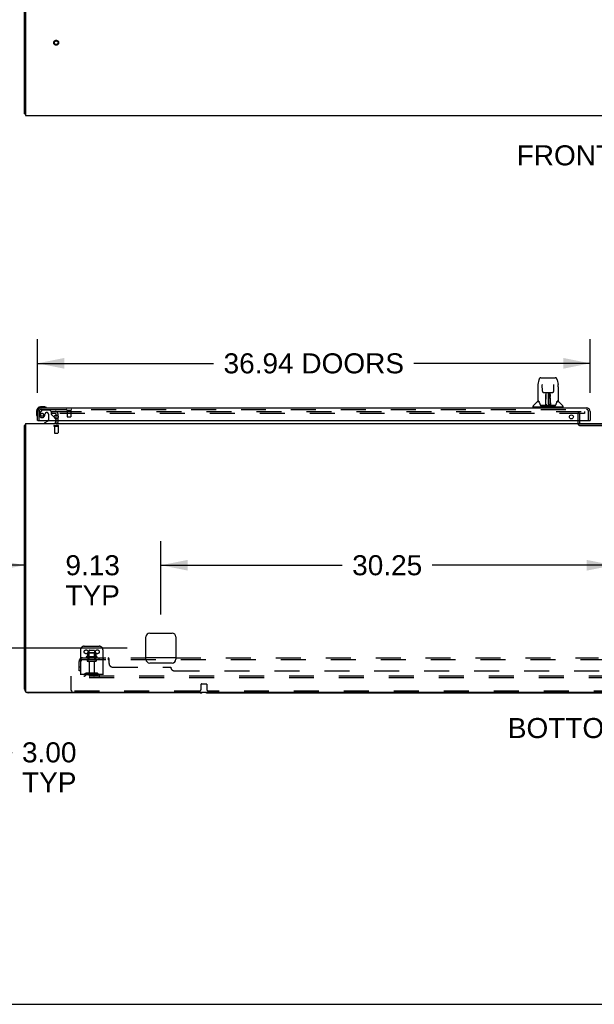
# Model space of a CAD drawing. Header units: inches. Extents: x 0 to 304, y 0 to 196.
# Tile 2 of 98: x 52 to 90, y 0 to 66. Entities that reach past the tile are written whole.
import ezdxf

# ---------------------------------------------------------------- set-up
doc = ezdxf.new("R2010")
doc.units = ezdxf.units.IN
doc.header["$LTSCALE"] = 16.696429
doc.header["$MEASUREMENT"] = 0
doc.linetypes.add('HIDDEN', pattern=[0.2, 0.1, -0.1])
doc.layers.get('0').update_dxf_attribs({"linetype": 'CONTINUOUS'})
for name, color, linetype in [('DEFAULT_2', 8, 'HIDDEN'), ('DIMENSIONS', 7, 'CONTINUOUS'), ('DOOR_2_ASSEMBLY', 7, 'CONTINUOUS'), ('SUBPANELS', 7, 'CONTINUOUS')]:
    doc.layers.add(name, color=color, linetype=linetype)
doc.styles.get("Standard").update_dxf_attribs({"font": 'arial.ttf'})
doc.dimstyles.new('DIMSTYLE_1', dxfattribs={"dimtxt": 1.339286, "dimasz": 1.785714, "dimexe": 0.09, "dimexo": 0.07, "dimgap": 0.0375, "dimtad": 0, "dimtih": 1, "dimtoh": 1, "dimzin": 4, "dimdsep": 46, "dimtxsty": 'Standard', "dimblk": '_FILLED', "dimblk1": '_FILLED', "dimblk2": '_FILLED', "dimcen": 0.09, "dimadec": 3, "dimazin": 1, "dimtfac": 1, "dimtdec": 3, "dimtofl": 0, "dimtmove": 0, "dimatfit": 3, "dimldrblk": '_FILLED', "dimfxl": 0, "dimtolj": 1, "dimtzin": 4, "dimarcsym": 0})

# ---------------------------------------------------------------- blocks, each defined once
blk = doc.blocks.new('_FILLED')
at = {"color": 0, "linetype": 'ByBlock'}
blk.add_solid([(0, 0), (-1, 0.2), (-1, -0.2)], dxfattribs=at)
blk = doc.blocks.new('*D4')
at = {"layer": 'DIMENSIONS', "color": 2, "linetype": 'Continuous'}
for p, q in [((53.077, 40.875), (53.077, 44.452)), ((90.015, 40.875), (90.015, 44.452)), ((53.077, 42.845), (64.852, 42.845)), ((90.015, 42.845), (78.24, 42.845))]:
    blk.add_line(p, q, dxfattribs=at)
at = {"layer": 'DIMENSIONS', "color": 2, "linetype": 'Continuous', "xscale": 1.7857142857, "yscale": 1.7857142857, "zscale": 1.7857142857, "rotation": 180}
blk.add_blockref('_FILLED', (53.077, 42.845), dxfattribs=at)
at = {"layer": 'DIMENSIONS', "color": 2, "linetype": 'Continuous', "xscale": 1.7857142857, "yscale": 1.7857142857, "zscale": 1.7857142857}
blk.add_blockref('_FILLED', (90.015, 42.845), dxfattribs=at)
at = {"layer": 'DIMENSIONS', "color": 2, "linetype": 'Continuous', "insert": (71.546, 43.515), "char_height": 1.33929, "width": 12.04859, "attachment_point": 2, "line_spacing_factor": 0.9}
blk.add_mtext('36.94 DOORS', dxfattribs=at)
blk = doc.blocks.new('*D8')
at = {"layer": 'DIMENSIONS', "color": 2, "linetype": 'Continuous'}
for p, q in [((61.327, 26.063), (61.327, 30.956)), ((91.577, 26.063), (91.577, 30.956)), ((61.327, 29.349), (73.443, 29.349)), ((91.577, 29.349), (79.462, 29.349))]:
    blk.add_line(p, q, dxfattribs=at)
at = {"layer": 'DIMENSIONS', "color": 2, "linetype": 'Continuous', "xscale": 1.7857142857, "yscale": 1.7857142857, "zscale": 1.7857142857, "rotation": 180}
blk.add_blockref('_FILLED', (61.327, 29.349), dxfattribs=at)
at = {"layer": 'DIMENSIONS', "color": 2, "linetype": 'Continuous', "xscale": 1.7857142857, "yscale": 1.7857142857, "zscale": 1.7857142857}
blk.add_blockref('_FILLED', (91.577, 29.349), dxfattribs=at)
at = {"layer": 'DIMENSIONS', "color": 2, "linetype": 'Continuous', "insert": (76.452, 30.019), "char_height": 1.3393, "width": 4.68003, "attachment_point": 2, "line_spacing_factor": 0.9}
blk.add_mtext('30.25', dxfattribs=at)
blk = doc.blocks.new('*D10')
at = {"layer": 'DIMENSIONS', "color": 2, "linetype": 'Continuous'}
for p, q in [((52.202, 22.126), (52.202, 30.956)), ((61.327, 26.063), (61.327, 30.956)), ((52.202, 29.349), (48.631, 29.349)), ((61.327, 29.349), (64.899, 29.349))]:
    blk.add_line(p, q, dxfattribs=at)
at = {"layer": 'DIMENSIONS', "color": 2, "linetype": 'Continuous', "xscale": 1.7857142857, "yscale": 1.7857142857, "zscale": 1.7857142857}
blk.add_blockref('_FILLED', (52.202, 29.349), dxfattribs=at)
at = {"layer": 'DIMENSIONS', "color": 2, "linetype": 'Continuous', "xscale": 1.7857142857, "yscale": 1.7857142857, "zscale": 1.7857142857, "rotation": 180}
blk.add_blockref('_FILLED', (61.327, 29.349), dxfattribs=at)
at = {"layer": 'DIMENSIONS', "color": 2, "linetype": 'Continuous', "insert": (56.765, 30.019), "char_height": 1.3393, "width": 3.63947, "attachment_point": 2, "line_spacing_factor": 0.9}
blk.add_mtext('9.13\\PTYP', dxfattribs=at)
blk = doc.blocks.new('*D11')
at = {"layer": 'DIMENSIONS', "color": 2, "linetype": 'Continuous'}
for p, q in [((49.811, 23.813), (49.811, 27.384)), ((59.077, 23.813), (48.204, 23.813)), ((51.202, 20.813), (48.204, 20.813)), ((49.811, 20.813), (49.811, 16.843)), ((49.811, 16.843), (51.374, 16.843))]:
    blk.add_line(p, q, dxfattribs=at)
at = {"layer": 'DIMENSIONS', "color": 2, "linetype": 'Continuous', "xscale": 1.7857142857, "yscale": 1.7857142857, "zscale": 1.7857142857}
for p, rotation in [((49.811, 23.813), 270), ((49.811, 20.813), 90)]:
    blk.add_blockref('_FILLED', p, dxfattribs=dict(at, rotation=rotation))
at = {"layer": 'DIMENSIONS', "color": 2, "linetype": 'Continuous', "insert": (52.043, 17.512), "char_height": 1.3393, "width": 3.63947, "attachment_point": 1, "line_spacing_factor": 0.9}
blk.add_mtext('3.00\\PTYP', dxfattribs=at)

msp = doc.modelspace()

# ---------------------------------------------------------------- linework, layer by layer
at = {"color": 7, "linetype": 'Continuous'}
for p, q in [((52.202, 59.532), (52.202, 143.282)), ((52.265, 66.594), (52.265, 59.407)), ((52.202, 59.532), (52.265, 59.532)), ((52.265, 59.407), (130.89, 59.407)), ((54.327, 39.134), (54.327, 39.4)), ((54.327, 38.938), (54.327, 39.017)), ((52.202, 21.063), (52.202, 38.688)), ((52.202, 38.688), (52.265, 38.688)), ((52.263, 38.726), (52.265, 38.725)), ((52.265, 38.813), (52.265, 20.938)), ((52.265, 38.813), (130.89, 38.813)), ((60.327, 23.063), (60.327, 24.563)), ((60.577, 24.813), (62.077, 24.813)), ((62.327, 24.563), (62.327, 23.063)), ((62.077, 22.813), (60.577, 22.813)), ((52.327, 20.876), (130.765, 20.876)), ((63.952, 20.813), (52.452, 20.813)), ((64.452, 20.813), (118.702, 20.813)), ((0, 0), (303.571, 0))]:
    msp.add_line(p, q, dxfattribs=at)
for points in [[(52.226, 38.707), (52.223, 38.706), (52.22, 38.705), (52.217, 38.704), (52.214, 38.702), (52.212, 38.701), (52.209, 38.699), (52.208, 38.698), (52.206, 38.696), (52.205, 38.695), (52.204, 38.693), (52.203, 38.692), (52.203, 38.69), (52.202, 38.688)], [(52.263, 38.726), (52.261, 38.724), (52.259, 38.722), (52.256, 38.72), (52.253, 38.718), (52.249, 38.716), (52.245, 38.715), (52.242, 38.713), (52.238, 38.712), (52.234, 38.71), (52.226, 38.707)]]:
    msp.add_lwpolyline(points, dxfattribs=at)
for centre, radius, start, end in [((54.202, 38.938), 0.125, 270, 360), ((52.452, 38.563), 0.25, 138.60684, 139.23913), ((60.577, 24.563), 0.25, 90, 180), ((62.077, 24.563), 0.25, 0, 90), ((60.577, 23.063), 0.25, 180, 270), ((62.077, 23.063), 0.25, 270, 360), ((52.452, 21.063), 0.25, 180, 270), ((52.327, 20.938), 0.0625, 180, 270), ((63.952, 21.063), 0.25, 270, 311.40404), ((64.452, 21.063), 0.25, 228.59596, 270)]:
    msp.add_arc(centre, radius, start, end, dxfattribs=at)
at = {"layer": 'DEFAULT_2', "color": 8, "linetype": 'HIDDEN'}
for p, q in [((54.015, 39.626), (54.015, 39.501)), ((54.015, 39.626), (54.331, 39.626)), ((54.331, 39.501), (54.015, 39.501)), ((54.359, 39.626), (89.64, 39.626)), ((89.64, 39.501), (54.359, 39.501)), ((89.64, 39.626), (89.64, 39.501)), ((54.327, 39.4), (54.327, 39.438)), ((54.327, 39.017), (54.327, 39.134)), ((54.452, 38.938), (54.452, 39.438)), ((89.202, 39.451), (89.202, 38.842)), ((89.306, 39.451), (89.306, 38.842)), ((54.185, 38.688), (54.469, 38.688)), ((54.185, 38.645), (54.469, 38.645)), ((54.203, 38.645), (54.203, 38.198)), ((54.213, 38.188), (54.441, 38.188)), ((54.451, 38.645), (54.451, 38.198)), ((89.356, 38.792), (92.548, 38.792)), ((89.356, 38.688), (92.548, 38.688)), ((56.202, 23.938), (57.202, 23.938)), ((55.952, 23.688), (55.952, 21.938)), ((57.058, 23.233), (56.347, 23.233)), ((57.037, 23.163), (56.368, 23.163)), ((56.425, 23.488), (56.425, 23.261)), ((56.445, 23.038), (56.96, 23.038)), ((56.958, 23.499), (56.447, 23.499)), ((56.519, 23.479), (56.499, 23.499)), ((56.519, 23.183), (56.499, 23.163)), ((56.515, 23.633), (56.515, 23.038)), ((56.519, 23.183), (56.519, 23.479)), ((56.886, 23.479), (56.519, 23.479)), ((56.886, 23.183), (56.519, 23.183)), ((56.545, 23.663), (56.86, 23.663)), ((56.886, 23.479), (56.906, 23.499)), ((56.886, 23.183), (56.886, 23.479)), ((56.886, 23.183), (56.906, 23.163)), ((56.89, 23.633), (56.89, 23.038)), ((56.98, 23.488), (56.98, 23.261)), ((57.452, 23.688), (57.452, 21.938)), ((56.445, 22.928), (56.96, 22.928)), ((56.537, 22.866), (56.537, 21.968)), ((56.867, 22.866), (56.867, 21.968)), ((55.327, 21.813), (55.327, 21.938)), ((128.327, 21.938), (55.327, 21.938)), ((55.327, 21.001), (55.327, 21.813)), ((128.327, 21.813), (55.327, 21.813)), ((57.452, 22.042), (55.952, 22.042)), ((56.295, 22.111), (56.227, 22.062)), ((56.356, 22.026), (56.288, 21.977)), ((57.043, 22.132), (56.362, 22.132)), ((57.043, 22.028), (56.362, 22.028)), ((56.527, 22.132), (56.527, 22.028)), ((56.877, 22.132), (56.877, 22.028)), ((57.049, 22.026), (57.117, 21.977)), ((57.11, 22.111), (57.178, 22.062)), ((64.015, 21.063), (64.015, 21.394)), ((64.035, 21.414), (64.37, 21.414)), ((64.39, 21.394), (64.39, 21.063)), ((63.89, 20.938), (55.39, 20.938)), ((118.64, 20.938), (64.515, 20.938))]:
    msp.add_line(p, q, dxfattribs=at)
for centre, radius in [((54.327, 64.277), 0.164), ((54.327, 64.277), 0.124), ((56.327, 23.563), 0.128), ((57.077, 23.563), 0.128)]:
    msp.add_circle(centre, radius, dxfattribs=at)
for centre, radius, start, end in [((54.265, 39.438), 0.188, 0, 90), ((54.265, 39.438), 0.0625, 0, 90), ((89.356, 39.451), 0.154, 90, 180), ((89.356, 39.451), 0.05, 90, 180), ((54.202, 38.938), 0.25, 310.76087, 360), ((89.356, 38.842), 0.154, 180, 270), ((89.356, 38.842), 0.05, 180, 270), ((54.185, 38.667), 0.0215, 90, 270), ((54.213, 38.198), 0.01, 180, 270), ((54.441, 38.198), 0.01, 270, 360), ((54.469, 38.667), 0.0215, 270, 90), ((56.202, 23.688), 0.25, 90, 180), ((57.202, 23.688), 0.25, 0, 90), ((56.368, 23.201), 0.0384, 124.44966, 270), ((56.702, 22.633), 0.698, 113.96793, 120.66313), ((56.445, 22.983), 0.055, 90, 270), ((56.415, 23.28), 0.01, 293.96793, 360), ((56.435, 23.488), 0.01, 95.19383, 180), ((56.447, 23.358), 0.141, 90, 95.20805), ((56.545, 23.633), 0.03, 89.99999, 180), ((56.86, 23.633), 0.03, 0, 90.00001), ((56.958, 23.358), 0.141, 84.79195, 90), ((56.96, 22.983), 0.055, 270, 90), ((56.97, 23.488), 0.01, 0, 84.80617), ((56.99, 23.28), 0.01, 180, 246.03207), ((56.702, 22.633), 0.698, 59.33687, 66.03207), ((57.037, 23.201), 0.0384, 270, 55.55034), ((56.475, 22.866), 0.0625, 0, 90), ((56.93, 22.866), 0.0625, 90, 180), ((56.167, 22.146), 0.104, 270, 305.75389), ((56.167, 22.146), 0.208, 270, 305.75389), ((56.362, 22.018), 0.114, 90, 125.75389), ((56.362, 22.018), 0.01, 90, 125.75389), ((56.567, 21.968), 0.03, 180, 270), ((56.837, 21.968), 0.03, 270, 360), ((57.043, 22.018), 0.114, 54.24611, 90), ((57.043, 22.018), 0.01, 54.24611, 90), ((57.238, 22.146), 0.208, 234.24611, 270), ((57.238, 22.146), 0.104, 234.24611, 270), ((63.89, 21.063), 0.125, 270, 360), ((64.035, 21.394), 0.02, 90, 180), ((64.37, 21.394), 0.02, 0, 90), ((64.515, 21.063), 0.125, 180, 270), ((55.39, 21.001), 0.0625, 180, 270)]:
    msp.add_arc(centre, radius, start, end, dxfattribs=at)
at = {"layer": 'DOOR_2_ASSEMBLY', "color": 7, "linetype": 'Continuous'}
for p, q in [((86.594, 41.732), (86.529, 41.427)), ((86.718, 41.887), (87.687, 41.887)), ((87.811, 41.732), (87.876, 41.427)), ((86.514, 41.283), (86.514, 40.32)), ((86.514, 41.283), (86.514, 41.283)), ((86.815, 41.422), (86.815, 41.419)), ((86.815, 41.419), (86.815, 41.414)), ((86.815, 41.414), (86.815, 41.408)), ((86.815, 41.408), (86.815, 41.398)), ((86.823, 40.98), (86.815, 41.398)), ((86.903, 40.903), (86.963, 40.903)), ((87.004, 40.903), (87.401, 40.903)), ((87.063, 40.903), (87.06, 40.549)), ((87.065, 40.044), (87.08, 40.903)), ((87.089, 40.899), (87.088, 40.85)), ((87.089, 40.903), (87.089, 40.899)), ((87.202, 40.903), (87.202, 40.032)), ((87.317, 40.85), (87.316, 40.903)), ((87.34, 40.044), (87.325, 40.903)), ((87.345, 40.549), (87.342, 40.903)), ((87.442, 40.903), (87.502, 40.903)), ((87.582, 40.98), (87.59, 41.403)), ((87.59, 41.412), (87.59, 41.417)), ((87.59, 41.403), (87.59, 41.412)), ((87.891, 41.283), (87.891, 40.32)), ((86.505, 40.295), (86.21, 40.001)), ((86.582, 40.312), (86.521, 40.312)), ((86.526, 40.304), (86.588, 40.304)), ((86.585, 40.309), (86.585, 40.308)), ((87.048, 40.056), (87.051, 40.351)), ((87.051, 40.403), (87.052, 40.453)), ((87.051, 40.351), (87.051, 40.403)), ((87.058, 40.351), (87.051, 40.351)), ((87.052, 40.699), (87.053, 40.734)), ((87.052, 40.663), (87.052, 40.699)), ((87.052, 40.624), (87.052, 40.663)), ((87.052, 40.453), (87.052, 40.497)), ((87.053, 40.734), (87.053, 40.763)), ((87.056, 40.056), (87.058, 40.351)), ((87.059, 40.549), (87.06, 40.624)), ((87.059, 40.097), (87.061, 40.189)), ((87.06, 40.769), (87.06, 40.738)), ((87.06, 40.738), (87.06, 40.702)), ((87.06, 40.702), (87.06, 40.664)), ((87.06, 40.664), (87.06, 40.624)), ((87.06, 40.549), (87.06, 40.528)), ((87.06, 40.528), (87.06, 40.52)), ((87.06, 40.52), (87.061, 40.52)), ((87.076, 40.678), (87.061, 40.678)), ((87.061, 40.66), (87.076, 40.66)), ((87.061, 40.52), (87.061, 40.444)), ((87.061, 40.444), (87.061, 40.444)), ((87.061, 40.437), (87.061, 40.444)), ((87.061, 40.425), (87.061, 40.437)), ((87.063, 40.436), (87.061, 40.437)), ((87.061, 40.434), (87.069, 40.434)), ((87.061, 40.189), (87.061, 40.424)), ((87.344, 40.678), (87.329, 40.678)), ((87.329, 40.66), (87.344, 40.66)), ((87.336, 40.434), (87.344, 40.434)), ((87.344, 40.437), (87.342, 40.436)), ((87.344, 40.52), (87.344, 40.444)), ((87.344, 40.444), (87.344, 40.442)), ((87.344, 40.442), (87.344, 40.43)), ((87.344, 40.43), (87.344, 40.427)), ((87.344, 40.427), (87.344, 40.426)), ((87.344, 40.189), (87.344, 40.424)), ((87.344, 40.189), (87.346, 40.097)), ((87.345, 40.683), (87.345, 40.721)), ((87.345, 40.644), (87.345, 40.683)), ((87.346, 40.549), (87.345, 40.644)), ((87.345, 40.528), (87.345, 40.549)), ((87.345, 40.52), (87.345, 40.528)), ((87.346, 40.53), (87.346, 40.539)), ((87.346, 40.502), (87.346, 40.53)), ((87.347, 40.351), (87.346, 40.431)), ((87.347, 40.351), (87.349, 40.056)), ((87.352, 40.763), (87.352, 40.734)), ((87.352, 40.734), (87.353, 40.699)), ((87.353, 40.699), (87.353, 40.663)), ((87.353, 40.663), (87.353, 40.624)), ((87.353, 40.428), (87.354, 40.377)), ((87.354, 40.377), (87.357, 40.056)), ((87.815, 40.301), (87.819, 40.308)), ((87.817, 40.304), (87.879, 40.304)), ((87.823, 40.312), (87.823, 40.312)), ((87.884, 40.312), (87.823, 40.312)), ((87.9, 40.295), (88.195, 40.001)), ((53.017, 39.668), (53.017, 39.412)), ((53.537, 39.931), (53.28, 39.931)), ((53.324, 39.871), (53.28, 39.871)), ((53.575, 39.928), (53.537, 39.931)), ((86.199, 39.918), (86.199, 39.973)), ((88.199, 39.91), (86.206, 39.91)), ((86.258, 39.91), (86.258, 39.871)), ((87.05, 40.036), (86.717, 40.036)), ((86.738, 40.029), (87.667, 40.029)), ((87.051, 40.037), (87.05, 40.036)), ((87.052, 40.033), (87.051, 40.033)), ((87.055, 40.038), (87.055, 40.036)), ((87.058, 40.058), (87.059, 40.068)), ((87.058, 40.051), (87.058, 40.058)), ((87.058, 40.049), (87.058, 40.051)), ((87.058, 40.048), (87.058, 40.049)), ((87.058, 40.047), (87.058, 40.048)), ((87.058, 40.046), (87.058, 40.047)), ((87.059, 40.068), (87.059, 40.097)), ((87.059, 40.068), (87.059, 40.044)), ((87.064, 40.033), (87.07, 40.029)), ((87.075, 40.111), (87.066, 40.111)), ((87.069, 40.036), (87.067, 40.036)), ((87.075, 40.111), (87.074, 40.035)), ((87.074, 40.035), (87.202, 40.032)), ((87.331, 40.035), (87.202, 40.032)), ((87.331, 40.035), (87.33, 40.111)), ((87.339, 40.111), (87.33, 40.111)), ((87.335, 40.029), (87.341, 40.033)), ((87.338, 40.036), (87.336, 40.036)), ((87.346, 40.097), (87.346, 40.07)), ((87.346, 40.07), (87.347, 40.057)), ((87.346, 40.044), (87.346, 40.068)), ((87.346, 40.044), (87.346, 40.042)), ((87.347, 40.057), (87.347, 40.055)), ((87.347, 40.055), (87.347, 40.052)), ((87.347, 40.052), (87.347, 40.05)), ((87.347, 40.05), (87.347, 40.048)), ((87.347, 40.048), (87.347, 40.047)), ((87.347, 40.047), (87.347, 40.046)), ((87.347, 40.046), (87.347, 40.046)), ((87.35, 40.036), (87.35, 40.038)), ((87.35, 40.038), (87.351, 40.038)), ((87.352, 40.031), (87.353, 40.033)), ((87.688, 40.036), (87.355, 40.036)), ((88.147, 39.91), (88.147, 39.871)), ((88.206, 39.918), (88.206, 39.973)), ((53.017, 39.412), (53.02, 39.374)), ((53.097, 39.017), (53.077, 39.017)), ((53.758, 38.99), (53.519, 38.852)), ((53.519, 38.813), (53.519, 38.852)), ((54.197, 39.244), (54.277, 39.163)), ((54.306, 39.017), (54.306, 38.97)), ((89.995, 39.017), (90.015, 39.017))]:
    msp.add_line(p, q, dxfattribs=at)
at = {"layer": 'DOOR_2_ASSEMBLY', "color": 3, "linetype": 'Continuous'}
for p, q in [((53.077, 39.017), (53.077, 39.625)), ((53.324, 39.871), (89.768, 39.871)), ((90.015, 39.625), (90.015, 39.017)), ((53.097, 39.017), (89.995, 39.017))]:
    msp.add_line(p, q, dxfattribs=at)
at = {"layer": 'DOOR_2_ASSEMBLY', "color": 8, "linetype": 'HIDDEN'}
for p, q in [((53.181, 39.017), (53.181, 39.625)), ((53.357, 39.712), (53.256, 39.568)), ((53.324, 39.767), (89.768, 39.767)), ((53.422, 39.746), (53.873, 39.746)), ((53.709, 39.554), (53.676, 39.554)), ((53.999, 39.62), (53.873, 39.746)), ((53.999, 39.62), (53.999, 39.441)), ((55.039, 39.724), (55.323, 39.724)), ((55.057, 39.724), (55.057, 39.277)), ((55.305, 39.724), (55.305, 39.277)), ((89.911, 39.017), (89.911, 39.625)), ((53.807, 39.456), (53.807, 39.077)), ((54.058, 39.383), (54.197, 39.244)), ((54.306, 39.093), (54.306, 39.017)), ((55.067, 39.267), (55.295, 39.267))]:
    msp.add_line(p, q, dxfattribs=at)
at = {"layer": 'DOOR_2_ASSEMBLY', "color": 7, "linetype": 'Continuous'}
for points in [[(86.718, 41.887), (86.714, 41.887), (86.701, 41.885), (86.688, 41.882), (86.676, 41.877), (86.664, 41.87), (86.654, 41.862), (86.645, 41.853), (86.637, 41.843), (86.63, 41.833), (86.623, 41.822), (86.617, 41.809), (86.612, 41.796), (86.606, 41.781), (86.601, 41.764), (86.597, 41.745), (86.594, 41.732)], [(87.811, 41.732), (87.808, 41.745), (87.804, 41.764), (87.798, 41.781), (87.793, 41.796), (87.788, 41.81), (87.782, 41.822), (87.775, 41.833), (87.768, 41.844), (87.76, 41.854), (87.75, 41.862), (87.74, 41.87), (87.729, 41.877), (87.716, 41.882), (87.703, 41.885), (87.69, 41.887), (87.687, 41.887)], [(86.529, 41.427), (86.523, 41.396), (86.517, 41.357), (86.514, 41.317), (86.514, 41.283)], [(86.814, 41.426), (86.814, 41.426), (86.814, 41.426), (86.814, 41.426), (86.814, 41.425), (86.815, 41.424), (86.815, 41.422)], [(86.823, 40.98), (86.823, 40.974), (86.825, 40.963), (86.828, 40.952), (86.833, 40.942), (86.84, 40.933), (86.847, 40.924), (86.856, 40.917), (86.865, 40.911), (86.876, 40.907), (86.886, 40.904), (86.897, 40.903), (86.902, 40.903)], [(86.963, 40.903), (86.972, 40.903), (86.984, 40.903), (86.995, 40.903), (87.004, 40.903)], [(87.401, 40.903), (87.41, 40.903), (87.421, 40.903), (87.433, 40.903), (87.441, 40.903)], [(87.503, 40.903), (87.509, 40.903), (87.52, 40.904), (87.531, 40.907), (87.541, 40.912), (87.55, 40.918), (87.559, 40.925), (87.566, 40.934), (87.573, 40.943), (87.577, 40.954), (87.58, 40.964), (87.582, 40.975), (87.582, 40.98)], [(87.59, 41.417), (87.59, 41.421), (87.59, 41.422), (87.59, 41.424), (87.591, 41.425), (87.591, 41.426), (87.591, 41.426)], [(87.891, 41.283), (87.891, 41.317), (87.887, 41.357), (87.882, 41.397), (87.876, 41.427)], [(86.582, 40.312), (86.581, 40.312), (86.581, 40.312), (86.582, 40.312)], [(86.582, 40.312), (86.582, 40.312), (86.583, 40.311), (86.584, 40.31), (86.585, 40.309)], [(86.585, 40.309), (86.584, 40.31), (86.584, 40.311), (86.583, 40.311), (86.583, 40.312), (86.583, 40.312)], [(86.591, 40.304), (86.589, 40.305), (86.588, 40.306), (86.586, 40.307), (86.585, 40.308), (86.585, 40.309)], [(86.585, 40.308), (86.589, 40.301), (86.603, 40.273), (86.618, 40.237), (86.633, 40.195), (86.649, 40.147), (86.664, 40.1)], [(87.052, 40.497), (87.052, 40.516), (87.052, 40.533)], [(87.06, 40.769), (87.06, 40.767), (87.059, 40.766), (87.058, 40.765), (87.057, 40.764), (87.055, 40.764), (87.053, 40.763)], [(87.06, 40.528), (87.06, 40.528), (87.061, 40.524), (87.061, 40.521)], [(87.344, 40.52), (87.344, 40.524), (87.345, 40.528), (87.345, 40.528)], [(87.344, 40.426), (87.344, 40.426), (87.344, 40.425), (87.344, 40.425)], [(87.345, 40.721), (87.345, 40.754), (87.345, 40.769)], [(87.346, 40.431), (87.346, 40.48), (87.346, 40.502)], [(87.353, 40.533), (87.353, 40.516), (87.353, 40.497), (87.353, 40.475), (87.353, 40.428)], [(87.741, 40.1), (87.755, 40.146), (87.771, 40.193), (87.786, 40.236), (87.801, 40.272), (87.815, 40.301)], [(87.82, 40.309), (87.82, 40.308), (87.819, 40.308), (87.817, 40.306), (87.816, 40.305), (87.814, 40.304)], [(87.819, 40.308), (87.82, 40.309), (87.82, 40.309)], [(87.82, 40.309), (87.821, 40.31), (87.822, 40.311), (87.823, 40.312), (87.823, 40.312)], [(87.822, 40.312), (87.822, 40.312), (87.822, 40.311), (87.821, 40.311), (87.821, 40.31), (87.82, 40.309)], [(86.664, 40.1), (86.667, 40.091), (86.672, 40.079), (86.676, 40.068), (86.681, 40.06), (86.687, 40.052)], [(86.687, 40.052), (86.693, 40.046), (86.699, 40.041), (86.706, 40.038), (86.714, 40.037), (86.716, 40.036)], [(87.051, 40.033), (87.051, 40.033), (87.05, 40.033), (87.05, 40.033), (87.049, 40.033), (87.048, 40.032), (87.047, 40.031)], [(87.048, 40.036), (87.05, 40.037), (87.052, 40.037), (87.053, 40.039), (87.055, 40.04), (87.055, 40.042), (87.056, 40.044)], [(87.058, 40.044), (87.057, 40.042), (87.057, 40.04), (87.055, 40.039), (87.054, 40.038), (87.052, 40.037), (87.051, 40.037)], [(87.051, 40.037), (87.052, 40.037), (87.053, 40.037), (87.054, 40.038)], [(87.054, 40.038), (87.055, 40.039), (87.056, 40.04), (87.057, 40.041), (87.057, 40.042), (87.057, 40.042), (87.057, 40.043), (87.058, 40.043), (87.058, 40.043), (87.058, 40.044), (87.058, 40.044), (87.058, 40.044), (87.058, 40.044), (87.058, 40.045), (87.058, 40.045), (87.058, 40.045), (87.058, 40.046), (87.058, 40.046)], [(87.055, 40.037), (87.056, 40.039), (87.058, 40.04)], [(87.058, 40.04), (87.058, 40.042), (87.059, 40.044)], [(87.064, 40.037), (87.063, 40.037), (87.062, 40.038), (87.061, 40.038), (87.06, 40.039), (87.06, 40.04), (87.059, 40.041), (87.058, 40.042), (87.058, 40.042)], [(87.058, 40.04), (87.058, 40.04), (87.058, 40.038), (87.06, 40.037), (87.061, 40.036), (87.063, 40.034), (87.064, 40.033)], [(87.067, 40.036), (87.067, 40.036), (87.066, 40.036), (87.065, 40.037), (87.064, 40.037)], [(87.34, 40.037), (87.339, 40.036), (87.338, 40.036)], [(87.347, 40.042), (87.346, 40.041), (87.346, 40.04), (87.345, 40.039), (87.344, 40.038), (87.343, 40.038), (87.342, 40.037), (87.34, 40.037)], [(87.341, 40.033), (87.342, 40.034), (87.343, 40.035), (87.344, 40.036), (87.345, 40.037), (87.346, 40.038), (87.347, 40.039), (87.347, 40.04), (87.347, 40.04)], [(87.346, 40.042), (87.347, 40.04), (87.349, 40.039), (87.35, 40.037), (87.35, 40.037)], [(87.347, 40.046), (87.347, 40.045), (87.347, 40.045), (87.347, 40.045), (87.347, 40.044), (87.347, 40.044), (87.347, 40.044), (87.347, 40.044), (87.347, 40.043), (87.347, 40.043), (87.348, 40.043), (87.348, 40.042), (87.348, 40.041), (87.348, 40.04), (87.349, 40.039), (87.35, 40.038)], [(87.349, 40.044), (87.35, 40.042), (87.35, 40.04), (87.352, 40.039), (87.353, 40.037), (87.355, 40.037), (87.357, 40.036)], [(87.351, 40.038), (87.352, 40.037), (87.353, 40.037)], [(87.352, 40.031), (87.352, 40.03), (87.352, 40.03), (87.352, 40.03), (87.353, 40.03), (87.353, 40.03), (87.354, 40.03), (87.354, 40.03), (87.355, 40.03), (87.355, 40.03), (87.356, 40.031), (87.357, 40.031), (87.358, 40.031)], [(87.353, 40.037), (87.355, 40.036), (87.355, 40.036)], [(87.689, 40.036), (87.69, 40.036), (87.698, 40.038), (87.705, 40.041), (87.712, 40.046), (87.718, 40.052)], [(87.718, 40.052), (87.723, 40.059), (87.728, 40.068), (87.733, 40.078), (87.738, 40.091), (87.741, 40.1)]]:
    msp.add_lwpolyline(points, dxfattribs=at)
at = {"layer": 'DOOR_2_ASSEMBLY', "color": 8, "linetype": 'HIDDEN'}
msp.add_circle((53.381, 39.404), 0.101, dxfattribs=at)
at = {"layer": 'DOOR_2_ASSEMBLY', "color": 3, "linetype": 'Continuous'}
for centre in [(54.327, 39.267), (88.765, 39.267)]:
    msp.add_circle(centre, 0.133, dxfattribs=at)
at = {"layer": 'DOOR_2_ASSEMBLY', "color": 7, "linetype": 'Continuous'}
for centre, radius, start, end in [((86.526, 40.275), 0.0295, 90, 135), ((86.521, 40.32), 0.00787, 180, 270), ((87.063, 40.428), 0.00886, 359, 89), ((87.342, 40.428), 0.00886, 91, 181), ((87.879, 40.275), 0.0295, 45, 90), ((87.884, 40.32), 0.00787, 270, 360), ((53.28, 39.668), 0.263, 90, 180), ((53.28, 39.668), 0.203, 90, 180), ((53.537, 39.681), 0.25, 59.11011, 90), ((53.657, 39.886), 0.015, 270, 353.62041), ((53.657, 39.883), 0.015, 6.37959, 59.11011), ((86.238, 39.973), 0.0394, 135, 180), ((86.206, 39.918), 0.00787, 180, 270), ((87.062, 40.036), 0.00787, 182, 258.86947), ((87.074, 40.044), 0.00886, 179.00263, 269), ((87.331, 40.044), 0.00886, 271, 1), ((87.343, 40.036), 0.00787, 281.13294, 358), ((88.167, 39.973), 0.0394, 0, 45), ((88.199, 39.918), 0.00787, 270, 360), ((53.267, 39.412), 0.25, 180, 210.88989), ((53.066, 39.291), 0.015, 210.88989, 263.62041), ((53.062, 39.291), 0.015, 276.37959, 360), ((53.707, 39.077), 0.1, 300.09201, 323.45319), ((54.149, 38.97), 0.157, 270, 360), ((54.206, 39.093), 0.1, 27.01754, 45)]:
    msp.add_arc(centre, radius, start, end, dxfattribs=at)
at = {"layer": 'DOOR_2_ASSEMBLY', "color": 3, "linetype": 'Continuous'}
for centre, start, end in [((53.324, 39.625), 90, 180), ((89.768, 39.625), 0, 90)]:
    msp.add_arc(centre, 0.246, start, end, dxfattribs=at)
at = {"layer": 'DOOR_2_ASSEMBLY', "color": 8, "linetype": 'HIDDEN'}
for centre, radius, start, end in [((53.324, 39.625), 0.142, 90, 180), ((53.572, 39.346), 0.386, 144.9, 163.15611), ((53.422, 39.667), 0.079, 90, 144.9), ((53.676, 39.456), 0.098, 90, 180), ((53.709, 39.456), 0.098, 0, 90), ((55.039, 39.746), 0.0215, 90, 270), ((55.323, 39.746), 0.0215, 270, 90), ((89.768, 39.625), 0.142, 0, 90), ((53.381, 39.404), 0.187, 163.15611, 342.15176), ((53.186, 39.467), 0.393, 342.07023, 358.3395), ((53.707, 39.077), 0.1, 323.45319, 360), ((54.038, 39.441), 0.039, 180, 248.39038), ((53.987, 39.312), 0.1, 45, 68.39038), ((54.206, 39.093), 0.1, 0, 27.01754), ((55.067, 39.277), 0.01, 180, 270), ((55.295, 39.277), 0.01, 270, 360)]:
    msp.add_arc(centre, radius, start, end, dxfattribs=at)
at = {"layer": 'SUBPANELS', "color": 8, "linetype": 'HIDDEN'}
for p, q in [((55.945, 23.109), (56.025, 23.013)), ((55.984, 23.038), (55.984, 23.163)), ((55.984, 23.163), (60.327, 23.163)), ((55.984, 23.098), (55.984, 23.094)), ((55.984, 23.038), (127.671, 23.038)), ((56.452, 23.163), (56.452, 23.038)), ((56.952, 23.163), (56.952, 23.038)), ((57.181, 23.163), (57.181, 23.038)), ((57.462, 23.163), (57.462, 23.038)), ((57.823, 23.038), (57.823, 23.163)), ((57.859, 22.788), (57.859, 23.109)), ((62.327, 23.163), (90.577, 23.163)), ((55.859, 22.288), (55.859, 22.926)), ((55.984, 22.538), (55.859, 22.538)), ((55.984, 22.288), (55.984, 22.926)), ((57.839, 23.024), (57.836, 23.028)), ((58.109, 22.538), (61.984, 22.538)), ((55.984, 22.288), (55.859, 22.288)), ((62.234, 22.288), (121.421, 22.288))]:
    msp.add_line(p, q, dxfattribs=at)
at = {"layer": 'SUBPANELS', "color": 3, "linetype": 'Continuous'}
msp.add_line((62.327, 23.163), (60.327, 23.163), dxfattribs=at)
at = {"layer": 'SUBPANELS', "color": 8, "linetype": 'HIDDEN'}
for points in [[(55.945, 23.109), (55.948, 23.111), (55.95, 23.114), (55.952, 23.117), (55.954, 23.121), (55.956, 23.124), (55.958, 23.128), (55.96, 23.132), (55.963, 23.14)], [(55.963, 23.14), (55.965, 23.144), (55.967, 23.147), (55.968, 23.15), (55.97, 23.154), (55.972, 23.156), (55.974, 23.159), (55.976, 23.16), (55.978, 23.162), (55.98, 23.163), (55.982, 23.163), (55.984, 23.163)], [(56.007, 23.034), (56.007, 23.034), (56.007, 23.034), (56.007, 23.034), (56.007, 23.034), (56.006, 23.035), (56.006, 23.035), (56.006, 23.036), (56.005, 23.036), (56.005, 23.037), (56.005, 23.037), (56.004, 23.038), (56.004, 23.038), (56.004, 23.039), (56.003, 23.04), (56.003, 23.04), (56.003, 23.041), (56.002, 23.042), (56.002, 23.043), (56.002, 23.043), (56.001, 23.044), (56.001, 23.045), (56, 23.045), (56, 23.046), (56, 23.047), (55.999, 23.048), (55.999, 23.049), (55.998, 23.05), (55.998, 23.05), (55.998, 23.051), (55.997, 23.052), (55.997, 23.053), (55.997, 23.054), (55.996, 23.055), (55.996, 23.056), (55.995, 23.057), (55.995, 23.058), (55.995, 23.059), (55.994, 23.06), (55.994, 23.061), (55.993, 23.062), (55.993, 23.063), (55.993, 23.064), (55.992, 23.065), (55.992, 23.066), (55.991, 23.067), (55.991, 23.068), (55.991, 23.069), (55.99, 23.07), (55.99, 23.071), (55.99, 23.072), (55.989, 23.073), (55.989, 23.074), (55.989, 23.075), (55.988, 23.076), (55.988, 23.077), (55.988, 23.078), (55.988, 23.079), (55.987, 23.08), (55.987, 23.081), (55.987, 23.082), (55.987, 23.083), (55.986, 23.084), (55.986, 23.085), (55.986, 23.086), (55.986, 23.087), (55.985, 23.088), (55.985, 23.089), (55.985, 23.089), (55.985, 23.09), (55.985, 23.091), (55.985, 23.092), (55.984, 23.093), (55.984, 23.094), (55.984, 23.094), (55.984, 23.095), (55.984, 23.096), (55.984, 23.096), (55.984, 23.097), (55.984, 23.097), (55.984, 23.097)], [(56.011, 23.02), (56.007, 23.024), (56.005, 23.026), (56.002, 23.028), (56, 23.03), (55.997, 23.032), (55.995, 23.034), (55.992, 23.035), (55.99, 23.037), (55.988, 23.037), (55.986, 23.038), (55.984, 23.038)], [(56.004, 23.038), (56.004, 23.037), (56.005, 23.037), (56.005, 23.036), (56.005, 23.036), (56.006, 23.035), (56.006, 23.035), (56.006, 23.035), (56.007, 23.034), (56.007, 23.034), (56.007, 23.034)], [(57.838, 23.15), (57.836, 23.154), (57.835, 23.156), (57.832, 23.159), (57.83, 23.16), (57.829, 23.162), (57.827, 23.163), (57.825, 23.163), (57.823, 23.163)], [(57.827, 23.163), (57.825, 23.163), (57.823, 23.163)], [(57.834, 23.03), (57.833, 23.032), (57.831, 23.034), (57.83, 23.035), (57.828, 23.037), (57.827, 23.037), (57.825, 23.038), (57.823, 23.038)], [(57.831, 23.034), (57.83, 23.035), (57.828, 23.037), (57.827, 23.037), (57.825, 23.038), (57.823, 23.038)], [(57.842, 23.144), (57.84, 23.147), (57.838, 23.15), (57.836, 23.154), (57.835, 23.156), (57.832, 23.159), (57.83, 23.16), (57.829, 23.162)], [(57.848, 23.128), (57.845, 23.136), (57.843, 23.14), (57.842, 23.144)], [(57.859, 23.109), (57.857, 23.111), (57.855, 23.114), (57.853, 23.117), (57.852, 23.121), (57.85, 23.124), (57.848, 23.128)], [(57.859, 23.109), (57.857, 23.111), (57.855, 23.114), (57.853, 23.117)], [(56.025, 23.013), (56.024, 23.012), (56.023, 23.012), (56.022, 23.012), (56.021, 23.012), (56.02, 23.013), (56.018, 23.014), (56.017, 23.015), (56.015, 23.017), (56.013, 23.018), (56.011, 23.02)], [(57.836, 23.028), (57.834, 23.03), (57.833, 23.032)], [(57.843, 23.018), (57.842, 23.02), (57.84, 23.022), (57.839, 23.024)], [(57.859, 23.013), (57.857, 23.012), (57.855, 23.012), (57.853, 23.012), (57.851, 23.012), (57.85, 23.013), (57.848, 23.014), (57.846, 23.015), (57.845, 23.017), (57.843, 23.018), (57.842, 23.02), (57.84, 23.022)], [(57.851, 23.012), (57.85, 23.013), (57.848, 23.014), (57.846, 23.015)], [(57.859, 23.013), (57.857, 23.012), (57.855, 23.012), (57.853, 23.012)]]:
    msp.add_lwpolyline(points, dxfattribs=at)
for centre, radius, start, end in [((56.096, 22.926), 0.237, 90, 180), ((56.096, 22.926), 0.112, 90, 180), ((58.109, 22.788), 0.25, 180, 270), ((62.234, 22.538), 0.25, 180, 270)]:
    msp.add_arc(centre, radius, start, end, dxfattribs=at)

# ---------------------------------------------------------------- texts
at = {"layer": 'DIMENSIONS', "color": 2, "linetype": 'Continuous', "attachment_point": 2, "line_spacing_factor": 0.9}
for s, insert, char_height, width in [('FRONT VIEW', (90.979, 57.419), 1.3393, 11.71999), ('BOTTOM VIEW', (91.166, 19.137), 1.33929, 13.27337)]:
    msp.add_mtext(s, dxfattribs=dict(at, insert=insert, char_height=char_height, width=width))

# ---------------------------------------------------------------- dimensions: what is measured, and where the dimension line sits
at = {"layer": 'DIMENSIONS', "color": 2, "linetype": 'Continuous'}
for base, p1, p2, angle, text, picture, middle in [((53.077, 42.845), (90.015, 40.805), (53.077, 40.805), 180, '<> DOORS', '*D4', (71.546, 42.845)), ((49.811, 23.813), (48.134, 20.813), (59.147, 23.813), 90, '<>\\PTYP', '*D11', (53.863, 15.838))]:
    dim = msp.add_linear_dim(base=base, p1=p1, p2=p2, angle=angle, text=text, dimstyle='DIMSTYLE_1', dxfattribs=at)
    dim.commit()
    dim.dimension.update_dxf_attribs({"geometry": picture, "text_midpoint": middle, "dimtype": 160})
dim = msp.add_linear_dim(base=(61.327486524, 29.34922528), p1=(52.202486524, 22.055535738), p2=(61.327486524, 25.993035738), text='<>\\PTYP', dimstyle='DIMSTYLE_1', dxfattribs=at)
dim.commit()
dim.dimension.update_dxf_attribs({"geometry": '*D10', "text_midpoint": (56.764986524, 28.344760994), "dimtype": 160})
dim = msp.add_linear_dim(base=(91.577, 29.349), p1=(61.327, 25.993), p2=(91.577, 25.993), dimstyle='DIMSTYLE_1', dxfattribs=at)
dim.commit()
dim.dimension.update_dxf_attribs({"geometry": '*D8', "text_midpoint": (76.455, 29.342), "dimtype": 160})

doc.saveas('drawing.dxf')
